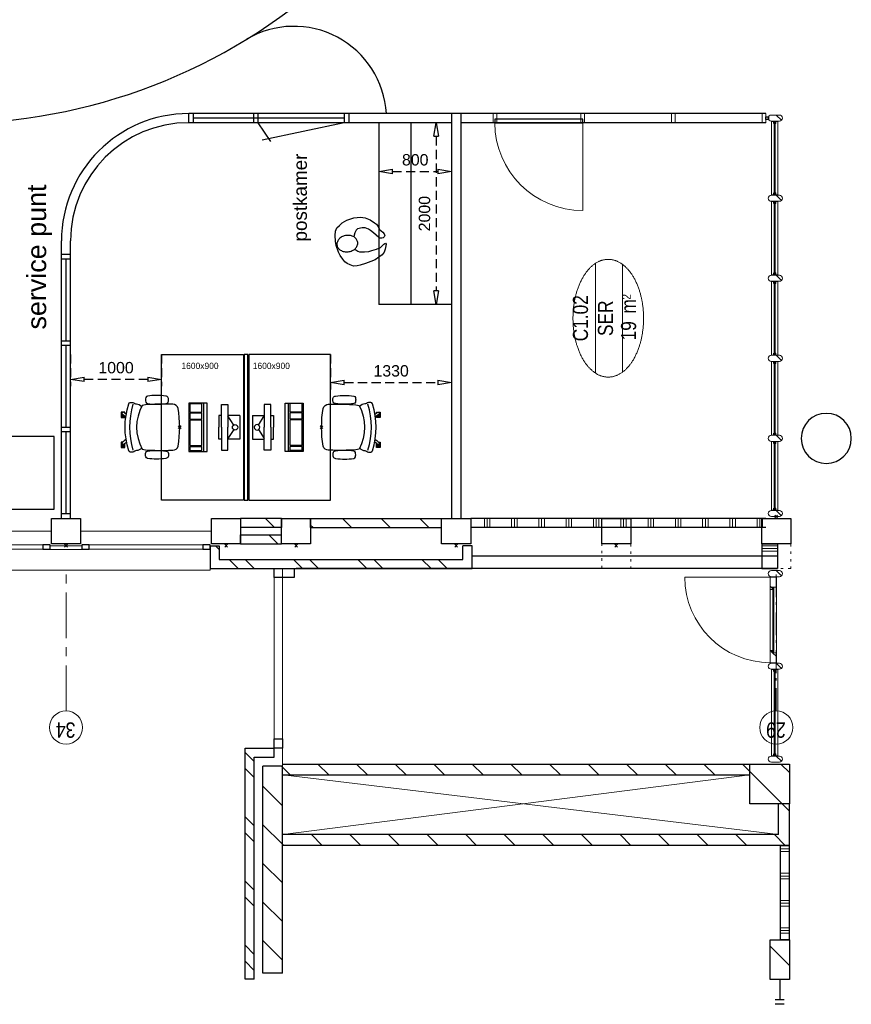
# Model space of a CAD drawing. Header units: millimetres. Extents: x 164654 to 368283, y 131426 to 252133.
# Tile 9 of 144: x 253808 to 262952, y 167861 to 178685. Entities that reach past the tile are written whole.
import ezdxf
from ezdxf.enums import TextEntityAlignment as Align

# ---------------------------------------------------------------- set-up
doc = ezdxf.new("R2010")
doc.units = ezdxf.units.MM
doc.header["$LTSCALE"] = 400
doc.header["$PDMODE"] = 3
doc.header["$PDSIZE"] = 15
for name, pattern in [('CENTER', [2, 1.25, -0.25, 0.25, -0.25]), ('HIDDEN', [0.375, 0.25, -0.125]), ('STYLE_05', [0.208282, 0.069427, -0.138855]), ('STYLE_06', [1.041641, 0.625, -0.208282, 0.069427, -0.138931]), ('STYLE_21', [0.138889, 0.069444, -0.069444])]:
    doc.linetypes.add(name, pattern=pattern)
for name, color, linetype in [('-gd', 2, 'Continuous'), ('-ve', 2, 'HIDDEN'), ('inlay', 6, 'Continuous'), ('inr', 4, 'Continuous'), ('plat', 5, 'Continuous'), ('sona-s008_ip0', 7, 'Continuous'), ('stramien', 1, 'CENTER'), ('symbol', 1, 'Continuous'), ('timmerwerk-ge', 150, 'Continuous')]:
    doc.layers.add(name, color=color, linetype=linetype)
for name, color, linetype, lineweight in [('Binnenkozijnen', 140, 'Continuous', 15), ('Buitenkozijnen', 140, 'Continuous', 15), ('Interieur-deur', 43, 'Continuous', 9), ('Interieur-systeemwand glas', 140, 'STYLE_21', 15), ('mat-baksteen', 5, 'Continuous', 25), ('mat-beton (ihwg)', 5, 'Continuous', 25), ('mat-glas-hor', 5, 'Continuous', 15), ('mat-kalkzandsteen', 5, 'Continuous', 25), ('mat-naaldhout', 140, 'Continuous', 15), ('mat-scheidingswand-horizontaal', 5, 'Continuous', 25), ('None', 7, 'Continuous', 9), ('Ruimtenummers', 5, 'Continuous', 25)]:
    doc.layers.add(name, color=color, linetype=linetype, lineweight=lineweight)
doc.styles.add('Arial', font='arial.ttf', dxfattribs={"height": 211.666667})
doc.styles.add('Arial Narrow', font='ARIALN.TTF', dxfattribs={"height": 222.25})
doc.styles.add('s100', font='stylu.ttf', dxfattribs={"height": 100})
doc.styles.get("Standard").update_dxf_attribs({"font": 'arial.ttf'})
doc.dimstyles.new('CAL-N1-050-25', dxfattribs={"dimscale": 50, "dimtxt": 2.5, "dimasz": 3, "dimexe": 1.5, "dimexo": 0, "dimgap": 0.3, "dimtad": 0, "dimdec": 4, "dimrnd": 1, "dimdsep": 46, "dimtxsty": 'Standard', "dimblk": 'CLOSED', "dimcen": 0, "dimdle": 1.25, "dimclrt": 249, "dimadec": 0, "dimazin": 0, "dimtfac": 0.9, "dimtdec": 4, "dimtix": 1, "dimtmove": 0, "dimatfit": 3, "dimldrblk": 'CLOSED', "dimfxl": 1, "dimtvp": 1, "dimtolj": 1, "dimtzin": 0, "dimarcsym": 0})

# ---------------------------------------------------------------- blocks, each defined once
blk = doc.blocks.new('nok')
at = {"layer": 'None', "color": 43, "linetype": 'STYLE_05', "lineweight": 9}
blk.add_lwpolyline([(-135, 160), (135, 160), (135, -160), (-135, -160)], close=True, dxfattribs=at)
blk = doc.blocks.new('*X18')
at = {"layer": 'None', "lineweight": 9}
for p, q in [((-16239, 6060), (-16139, 6060)), ((-16239, 6030), (-16139, 6030)), ((-16239, 6000), (-16139, 6000)), ((-16239, 5760), (-16139, 5760)), ((-16239, 5730), (-16139, 5730)), ((-16239, 5700), (-16139, 5700)), ((-16239, 5460), (-16139, 5460)), ((-16239, 5430), (-16139, 5430)), ((-16239, 5400), (-16139, 5400)), ((-16239, 5160), (-16139, 5160)), ((-16239, 5130), (-16139, 5130)), ((-16239, 5100), (-16139, 5100)), ((-16239, 4860), (-16139, 4860)), ((-16239, 4830), (-16139, 4830)), ((-16239, 4800), (-16139, 4800)), ((-16239, 4560), (-16139, 4560)), ((-16239, 4530), (-16139, 4530)), ((-16239, 4500), (-16139, 4500)), ((-16239, 4260), (-16139, 4260)), ((-16239, 4230), (-16139, 4230)), ((-16239, 4200), (-16139, 4200)), ((-16239, 3960), (-16139, 3960)), ((-16239, 3930), (-16139, 3930)), ((-16239, 3900), (-16139, 3900)), ((-16239, 3660), (-16139, 3660)), ((-16239, 3630), (-16139, 3630)), ((-16239, 3600), (-16139, 3600)), ((-16239, 3360), (-16139, 3360)), ((-16239, 3330), (-16139, 3330)), ((-16239, 3300), (-16139, 3300)), ((-16239, 3060), (-16139, 3060)), ((-16239, 3030), (-16139, 3030)), ((-16239, 3000), (-16139, 3000))]:
    blk.add_line(p, q, dxfattribs=at)
blk = doc.blocks.new('*X38')
at = {"layer": 'None', "lineweight": 5}
blk.add_line((-24, -24), (34, 34), dxfattribs=at)
blk = doc.blocks.new('houten stijl 67 x 114')
at = {"layer": 'mat-naaldhout', "color": 140, "linetype": 'Continuous', "lineweight": 15, "flags": 128}
blk.add_lwpolyline([(33.5, 0), (33.5, 0, -0.4142136), (0, -33.5), (0, -33.5, -0.4142136), (-33.5, 0), (-33.5, 88), (-33.5, 88, -0.4142136), (0, 121.5), (0, 121.5, -0.4142136), (33.5, 88)], format="xyb", close=True, dxfattribs=at)
at = {"layer": 'mat-naaldhout', "color": 140}
blk.add_blockref('*X38', (0, 0), dxfattribs=at)
blk = doc.blocks.new('*X42')
at = {"layer": 'None', "lineweight": 5}
blk.add_line((-16908, 2891), (-16883, 2916), dxfattribs=at)
blk = doc.blocks.new('*X43')
at = {"layer": 'None', "lineweight": 5}
for p, q in [((-17657, 2849), (-17616, 2890)), ((-17615, 2891), (-17591, 2915))]:
    blk.add_line(p, q, dxfattribs=at)
blk = doc.blocks.new('*U44')
at = {"layer": 'mat-glas-hor', "color": 140, "lineweight": 15}
blk.add_lwpolyline([(-16899, 2877), (-17605, 2877), (-17605, 2889), (-16899, 2889)], close=True, dxfattribs=at)
at = {"layer": 'mat-naaldhout', "color": 140, "linetype": 'Continuous', "lineweight": 15}
for points in [[(-17616, 2891), (-17591, 2891), (-17591, 2916), (-17725, 2916), (-17725, 2849), (-17616, 2849)], [(-16894, 2891), (-16919, 2891), (-16919, 2916), (-16785, 2916), (-16785, 2849), (-16894, 2849)]]:
    blk.add_lwpolyline(points, close=True, dxfattribs=at)
at = {"layer": 'None', "color": 43, "linetype": 'Continuous', "lineweight": 9}
blk.add_line((-16785, 3856), (-16785, 2916), dxfattribs=at)
at = {"layer": 'None', "color": 8, "lineweight": 5}
blk.add_lwpolyline([(-17725, 2916), (-17725, 2849), (-16894, 2849), (-16894, 2916)], close=True, dxfattribs=at)
at = {"layer": 'None', "color": 43, "linetype": 'Continuous', "lineweight": 9}
blk.add_arc((-16785, 2916), 940, 90, 180, dxfattribs=at)
at = {"layer": 'mat-naaldhout', "color": 140}
for name in ['*X43', '*X42']:
    blk.add_blockref(name, (0, 0), dxfattribs=at)
blk = doc.blocks.new('*X45')
at = {"layer": 'None', "lineweight": 9}
for p, q in [((-20994, 8280), (-20780, 8494)), ((-20570, 8280), (-20356, 8494)), ((-20146, 8280), (-19932, 8494)), ((-19721, 8280), (-19507, 8494)), ((-19297, 8280), (-19083, 8494)), ((-18873, 8280), (-18864, 8289))]:
    blk.add_line(p, q, dxfattribs=at)
blk = doc.blocks.new('*X46')
at = {"layer": 'None', "lineweight": 9}
for p, q in [((-21108, 8590), (-21008, 8690)), ((-20932, 8590), (-20832, 8690)), ((-20401, 8590), (-20301, 8690)), ((-20225, 8590), (-20125, 8690)), ((-19694, 8590), (-19594, 8690)), ((-19518, 8590), (-19418, 8690)), ((-18987, 8590), (-18887, 8690)), ((-18811, 8590), (-18711, 8690))]:
    blk.add_line(p, q, dxfattribs=at)
blk = doc.blocks.new('*X47')
at = {"layer": 'None', "lineweight": 9}
blk.add_line((-21054, 2705), (-20840, 2919), dxfattribs=at)
blk = doc.blocks.new('*X48')
at = {"layer": 'None', "lineweight": 9}
for p, q in [((-19276, 2786), (-18920, 3142)), ((-18932, 2705), (-18839, 2799))]:
    blk.add_line(p, q, dxfattribs=at)
blk = doc.blocks.new('Kolom O 550')
at = {"layer": 'mat-beton (ihwg)', "lineweight": 25}
blk.add_circle((0, 0), 275, dxfattribs=at)
blk = doc.blocks.new('*X61')
at = {"layer": 'None', "lineweight": 9}
blk.add_line((-16419, 8330), (-16319, 8430), dxfattribs=at)
blk = doc.blocks.new('*X62')
at = {"layer": 'None', "lineweight": 9}
blk.add_line((-16481, 8975), (-16439, 9017), dxfattribs=at)
blk = doc.blocks.new('*X63')
at = {"layer": 'None', "lineweight": 9}
for p, q in [((-16689, 8767), (-16589, 8867)), ((-16689, 8591), (-16589, 8691)), ((-16689, 8060), (-16589, 8160)), ((-16689, 7883), (-16589, 7983)), ((-16689, 7353), (-16589, 7453)), ((-16689, 7176), (-16589, 7276)), ((-16689, 6646), (-16589, 6746)), ((-16689, 6469), (-16589, 6569))]:
    blk.add_line(p, q, dxfattribs=at)
blk = doc.blocks.new('Gevelpui best 1410 (2D)')
at = {"layer": 'Buitenkozijnen', "lineweight": 15}
for p, q in [((-260, 0), (-260, -1410)), ((-260, 0), (-210, 0)), ((-210, 0), (-210, -1410)), ((-260, -1410), (-210, -1410))]:
    blk.add_line(p, q, dxfattribs=at)
at = {"layer": 'Buitenkozijnen', "color": 92, "lineweight": 25}
for points in [[(-260, 0), (-210, 0), (-210, -80), (-260, -80)], [(-260, -1330), (-210, -1330), (-210, -1410), (-260, -1410)]]:
    blk.add_lwpolyline(points, close=True, dxfattribs=at)
at = {"layer": 'None', "color": 43, "linetype": 'Continuous', "lineweight": 9}
blk.add_line((-410, 15), (-410, -1425), dxfattribs=at)
blk = doc.blocks.new('*X82')
at = {"layer": 'None', "lineweight": 9}
for p, q in [((-16239, 7944), (-16213, 7970)), ((-16239, 7520), (-16139, 7620)), ((-16239, 7096), (-16139, 7196)), ((-16239, 6671), (-16139, 6771))]:
    blk.add_line(p, q, dxfattribs=at)
blk = doc.blocks.new('*X83')
at = {"layer": 'None', "lineweight": 9}
blk.add_line((-16239, 8368), (-16139, 8468), dxfattribs=at)
blk = doc.blocks.new('*X85')
at = {"layer": 'None', "lineweight": 9}
for p, q in [((-20700, 2705), (-20700, 2805)), ((-20670, 2705), (-20670, 2805)), ((-20640, 2705), (-20640, 2805)), ((-20400, 2705), (-20400, 2805)), ((-20370, 2705), (-20370, 2805)), ((-20340, 2705), (-20340, 2805)), ((-20100, 2705), (-20100, 2805)), ((-20070, 2705), (-20070, 2805)), ((-20040, 2705), (-20040, 2805)), ((-19800, 2705), (-19800, 2805)), ((-19770, 2705), (-19770, 2805)), ((-19740, 2705), (-19740, 2805))]:
    blk.add_line(p, q, dxfattribs=at)
blk = doc.blocks.new('Kolom 280x320')
at = {"layer": 'mat-beton (ihwg)', "lineweight": 25}
blk.add_lwpolyline([(-300, 160), (-20, 160), (-20, -160), (-300, -160)], close=True, dxfattribs=at)
at = {"layer": 'None', "color": 92, "linetype": 'Continuous', "lineweight": 5}
blk.add_point((0, 0), dxfattribs=at)
blk = doc.blocks.new('*U87')
at = {"layer": 'None', "color": 43, "linetype": 'Continuous', "lineweight": 9}
for p, q in [((-19615, 8276), (-18959, 3142)), ((-18959, 8276), (-19615, 2825))]:
    blk.add_line(p, q, dxfattribs=at)
blk = doc.blocks.new('*X89')
at = {"layer": 'None', "lineweight": 9}
for p, q in [((-18959, 8194), (-18877, 8276)), ((-18959, 7770), (-18839, 7890)), ((-18959, 7345), (-18839, 7465)), ((-18959, 6921), (-18839, 7041)), ((-18959, 6497), (-18839, 6617)), ((-18959, 6073), (-18839, 6193)), ((-18959, 5648), (-18839, 5768)), ((-18959, 5224), (-18839, 5344)), ((-18959, 4800), (-18839, 4920)), ((-18959, 4376), (-18839, 4496)), ((-18959, 3951), (-18839, 4071)), ((-18959, 3527), (-18839, 3647)), ((-18920, 3142), (-18839, 3223))]:
    blk.add_line(p, q, dxfattribs=at)
blk = doc.blocks.new('*X90')
at = {"layer": 'None', "lineweight": 9}
blk.add_line((-19357, 2705), (-19276, 2786), dxfattribs=at)
blk = doc.blocks.new('*X91')
at = {"layer": 'None', "lineweight": 9}
for p, q in [((-19735, 8266), (-19725, 8276)), ((-19735, 7842), (-19615, 7962)), ((-19735, 7418), (-19615, 7538)), ((-19735, 6994), (-19615, 7114)), ((-19735, 6569), (-19615, 6689)), ((-19735, 6145), (-19615, 6265)), ((-19735, 5721), (-19615, 5841)), ((-19735, 5297), (-19615, 5417)), ((-19735, 4872), (-19615, 4992)), ((-19735, 4448), (-19615, 4568)), ((-19735, 4024), (-19615, 4144)), ((-19735, 3600), (-19615, 3720)), ((-19735, 3175), (-19615, 3295)), ((-19735, 2751), (-19615, 2871))]:
    blk.add_line(p, q, dxfattribs=at)
blk = doc.blocks.new('*X92')
at = {"layer": 'None', "lineweight": 9}
for p, q in [((-16500, 2837.5), (-16500, 3010)), ((-16470, 2837.5), (-16470, 3010)), ((-16440, 2837.5), (-16440, 3010))]:
    blk.add_line(p, q, dxfattribs=at)
blk = doc.blocks.new('binnenpui 880 h.o.h.')
at = {"layer": 'mat-glas-hor', "color": 8, "lineweight": 5}
blk.add_lwpolyline([(18, -34), (88, -34), (88, -846), (18, -846)], close=True, dxfattribs=at)
at = {"layer": 'mat-glas-hor', "color": 140, "lineweight": 15}
blk.add_lwpolyline([(48, -40), (58, -40), (58, -840), (48, -840)], close=True, dxfattribs=at)
at = {"layer": 'mat-naaldhout', "color": 140, "linetype": 'Continuous', "lineweight": 15, "flags": 128}
for points in [[(43, -34), (18, -34), (18, -34, 0.414214), (20, -36), (36, -36, -0.414214), (40, -40), (40, -56, 0.414214), (42, -58), (43, -58)], [(63, -34), (88, -34), (88, -34, -0.414214), (86, -36), (70, -36, 0.414214), (66, -40), (66, -56, -0.414214), (64, -58), (63, -58)], [(43, -846), (18, -846), (18, -846, -0.414214), (20, -844), (36, -844, 0.414214), (40, -840), (40, -824, -0.414214), (42, -822), (43, -822)], [(63, -846), (88, -846), (88, -846, 0.414214), (86, -844), (70, -844, -0.414214), (66, -840), (66, -824, 0.414214), (64, -822), (63, -822)]]:
    blk.add_lwpolyline(points, format="xyb", close=True, dxfattribs=at)
at = {"layer": 'None', "color": 7, "rotation": 270}
for p in [(0, 0), (0, -880)]:
    blk.add_blockref('houten stijl 67 x 114', p, dxfattribs=at)
blk = doc.blocks.new('*U41')
at = {"layer": 'mat-glas-hor', "color": 8, "lineweight": 5}
blk.add_lwpolyline([(-16052, 2834), (-16052, 2904), (-15292, 2904), (-15292, 2834)], close=True, dxfattribs=at)
at = {"layer": 'mat-glas-hor', "color": 140, "lineweight": 15}
blk.add_lwpolyline([(-16045, 2864), (-16045, 2874), (-15299, 2874), (-15299, 2864)], close=True, dxfattribs=at)
at = {"layer": 'mat-naaldhout', "color": 140, "linetype": 'Continuous', "lineweight": 15, "flags": 128}
for points in [[(-16052, 2879), (-16052, 2904), (-16051, 2904, -0.414214), (-16049, 2902), (-16049, 2886, 0.414214), (-16045, 2882), (-16029, 2882, -0.414214), (-16027, 2880), (-16027, 2879)], [(-16052, 2859), (-16052, 2834), (-16051, 2834, 0.414214), (-16049, 2836), (-16049, 2852, -0.414214), (-16045, 2856), (-16029, 2856, 0.414214), (-16027, 2858), (-16027, 2859)], [(-15292, 2879), (-15292, 2904), (-15293, 2904, 0.414214), (-15295, 2902), (-15295, 2886, -0.414214), (-15299, 2882), (-15315, 2882, 0.414214), (-15317, 2880), (-15317, 2879)], [(-15292, 2859), (-15292, 2834), (-15293, 2834, -0.414214), (-15295, 2836), (-15295, 2852, 0.414214), (-15299, 2856), (-15315, 2856, -0.414214), (-15317, 2858), (-15317, 2859)]]:
    blk.add_lwpolyline(points, format="xyb", close=True, dxfattribs=at)
at = {"layer": 'None', "color": 7}
for p in [(-16085, 2816), (-15259, 2816)]:
    blk.add_blockref('houten stijl 67 x 114', p, dxfattribs=at)
blk = doc.blocks.new('Ruimtenummer UV 50')
at = {"layer": 'Ruimtenummers', "color": 8, "lineweight": 5}
for p, q in [((602, 157), (-602, 157)), ((595, -137), (-595, -137))]:
    blk.add_line(p, q, dxfattribs=at)
blk.add_open_spline([(-323, 354), (-173, 406), (173, 406), (323, 354), (473, 302), (560, 212), (647, 122), (647, 18), (647, -86), (560, -176), (473, -266), (323, -318), (173, -370), (-173, -370), (-323, -318), (-474, -266), (-560, -176), (-647, -86), (-647, 18), (-647, 122), (-560, 212), (-474, 302), (-323, 354)], degree=2, knots=[0, 0, 0, 0.09962, 0.19924, 0.19924, 0.283607, 0.283607, 0.349619, 0.349619, 0.415638, 0.415638, 0.5, 0.5, 0.59962, 0.69924, 0.69924, 0.783607, 0.783607, 0.849619, 0.849619, 0.915638, 0.915638, 1, 1, 1], dxfattribs=at)
at = {"layer": 'Ruimtenummers', "attachment_point": 2, "style": 'Arial Narrow'}
for s, insert, char_height in [(' m', (104, -122), 165.9), (' 2', (220, -133), 96.8)]:
    blk.add_mtext(s, dxfattribs=dict(at, insert=insert, char_height=char_height))
at = {"layer": 'Ruimtenummers', "style": 'Arial Narrow'}
for tag, p in [('Nummer', (0, 407)), ('Naam', (0, 132)), ('Oppervlak', (-138, -122))]:
    blk.add_attdef(tag, text='', height=166, dxfattribs=at).set_placement(p, align=Align.TOP_CENTER)
blk = doc.blocks.new('SONA-S008_B2')
at = {"layer": '-gd'}
blk.add_open_spline([(-253, -510), (-88, -560), (88, -560), (253, -510)], degree=3, dxfattribs=at)
for points in [[(-207, -16), (-79, 5), (80, 5), (207, -16)], [(-253, -272), (-257, -207), (-252, -139), (-253, -74)], [(-253, -74), (-253, -52), (-233, -20), (-207, -16)], [(207, -16), (233, -20), (253, -52), (253, -74)], [(253, -74), (252, -139), (257, -207), (253, -272)], [(-343, -154), (-353, -221), (-352, -288), (-343, -355)], [(-325, -126), (-337, -132), (-340, -141), (-343, -154)], [(-278, -126), (-288, -121), (-315, -121), (-325, -126)], [(-261, -154), (-263, -141), (-266, -132), (-278, -126)], [(-261, -355), (-252, -288), (-250, -221), (-261, -154)], [(261, -355), (252, -288), (250, -221), (261, -154)], [(261, -154), (263, -141), (266, -132), (278, -126)], [(278, -126), (288, -121), (315, -121), (325, -126)], [(325, -126), (337, -132), (340, -141), (343, -154)], [(343, -154), (353, -221), (352, -288), (343, -355)], [(-255, -304), (-254, -304), (-253, -305), (-252, -305)], [(-239, -412), (-253, -366), (-250, -319), (-253, -272)], [(253, -272), (250, -319), (253, -366), (239, -412)], [(257, -323), (255, -324), (253, -324), (251, -325)], [(252, -298), (253, -297), (254, -297), (255, -297)], [(-343, -355), (-341, -363), (-334, -370), (-326, -372)], [(-326, -372), (-310, -376), (-293, -376), (-277, -372)], [(-277, -372), (-270, -370), (-262, -363), (-261, -355)], [(-251, -332), (-253, -332), (-255, -331), (-258, -330)], [(-227, -418), (-247, -437), (-256, -455), (-256, -474)], [(239, -412), (95, -494), (-95, -494), (-239, -412)], [(256, -474), (256, -455), (247, -437), (227, -418)], [(277, -372), (270, -370), (262, -363), (261, -355)], [(326, -372), (310, -376), (293, -376), (277, -372)], [(343, -355), (341, -363), (334, -370), (326, -372)], [(-272, -515), (-274, -534), (-274, -556), (-259, -560)], [(-256, -474), (-255, -489), (-270, -500), (-272, -515)], [(272, -515), (270, -500), (255, -489), (256, -474)], [(259, -560), (274, -556), (274, -534), (272, -515)], [(-259, -560), (-77, -614), (79, -614), (259, -560)], [(-222, -607), (-222, -605), (-221, -603), (-219, -603)], [(-222, -615), (-222, -615), (-222, -607), (-222, -607)], [(-219, -615), (-219, -615), (-222, -615), (-222, -615)], [(-222, -630), (-222, -630), (-222, -618), (-222, -618)], [(-222, -618), (-222, -618), (-199, -618), (-199, -618)], [(-199, -630), (-199, -630), (-222, -630), (-222, -630)], [(-222, -641), (-222, -641), (-222, -633), (-222, -633)], [(-222, -633), (-222, -633), (-219, -633), (-219, -633)], [(-219, -645), (-221, -645), (-222, -643), (-222, -641)], [(-219, -603), (-219, -603), (-192, -603), (-177, -603)], [(-199, -615), (-199, -615), (-219, -615), (-219, -615)], [(-219, -633), (-219, -633), (-199, -633), (-199, -633)], [(-167, -645), (-167, -645), (-219, -645), (-219, -645)], [(-199, -618), (-199, -618), (-199, -615), (-199, -615)], [(-199, -615), (-199, -615), (-187, -615), (-187, -615)], [(-199, -618), (-199, -618), (-189, -618), (-187, -618)], [(-199, -633), (-199, -633), (-199, -630), (-199, -630)], [(-199, -630), (-199, -630), (-187, -630), (-187, -630)], [(-199, -633), (-199, -633), (-187, -633), (-187, -633)], [(-183, -633), (-188, -629), (-190, -621), (-186, -615)], [(-185, -615), (-186, -615), (-187, -615), (-187, -615)], [(-187, -615), (-187, -615), (-187, -616), (-187, -617)], [(-186, -630), (-186, -630), (-187, -630), (-187, -630)], [(-187, -630), (-187, -630), (-187, -633), (-187, -633)], [(-187, -633), (-187, -633), (-185, -633), (-183, -633)], [(-186, -615), (-186, -615), (-176, -603), (-163, -584)], [(-165, -630), (-169, -636), (-177, -638), (-183, -633)], [(-183, -633), (-183, -633), (-183, -633), (-183, -633)], [(-167, -633), (-167, -633), (-166, -633), (-166, -633)], [(-163, -641), (-163, -643), (-165, -645), (-167, -645)], [(-166, -633), (-166, -633), (-163, -633), (-163, -633)], [(-135, -589), (-152, -614), (-165, -630), (-165, -630)], [(-163, -630), (-163, -630), (-163, -630), (-164, -630)], [(-163, -628), (-163, -629), (-163, -630), (-163, -630)], [(-163, -633), (-163, -633), (-163, -641), (-163, -641)], [(106, -607), (106, -605), (108, -603), (110, -603)], [(106, -615), (106, -615), (106, -607), (106, -607)], [(110, -615), (110, -615), (106, -615), (106, -615)], [(106, -630), (106, -630), (106, -618), (106, -618)], [(106, -618), (106, -618), (130, -618), (130, -618)], [(130, -630), (130, -630), (106, -630), (106, -630)], [(106, -641), (106, -641), (106, -633), (106, -633)], [(106, -633), (106, -633), (110, -633), (110, -633)], [(110, -645), (108, -645), (106, -643), (106, -641)], [(110, -603), (110, -603), (116, -603), (123, -603)], [(130, -615), (130, -615), (110, -615), (110, -615)], [(110, -633), (110, -633), (130, -633), (130, -633)], [(162, -644), (162, -644), (110, -645), (110, -645)], [(143, -630), (143, -630), (132, -615), (115, -592)], [(130, -618), (130, -618), (130, -615), (130, -615)], [(130, -615), (130, -615), (131, -615), (132, -615)], [(130, -618), (130, -618), (132, -618), (134, -618)], [(130, -633), (130, -633), (130, -630), (130, -630)], [(130, -630), (130, -630), (142, -630), (142, -630)], [(130, -633), (130, -633), (142, -633), (142, -633)], [(143, -630), (142, -630), (142, -630), (142, -630)], [(142, -630), (142, -630), (142, -633), (142, -633)], [(142, -633), (142, -633), (143, -633), (145, -633)], [(161, -633), (155, -637), (147, -636), (143, -630)], [(144, -587), (156, -604), (164, -615), (164, -615)], [(155, -603), (159, -603), (162, -603), (162, -603)], [(164, -615), (168, -621), (167, -629), (161, -633)], [(161, -633), (161, -633), (161, -633), (161, -633)], [(162, -603), (164, -603), (166, -605), (166, -607)], [(162, -633), (162, -633), (162, -633), (162, -633)], [(162, -633), (162, -633), (166, -633), (166, -633)], [(166, -641), (166, -643), (164, -644), (162, -644)], [(166, -615), (166, -615), (165, -615), (164, -615)], [(166, -630), (166, -630), (165, -630), (164, -630)], [(165, -618), (166, -618), (166, -618), (166, -618)], [(166, -607), (166, -607), (166, -615), (166, -615)], [(166, -618), (166, -618), (166, -619), (166, -620)], [(166, -626), (166, -628), (166, -630), (166, -630)], [(166, -633), (166, -633), (166, -641), (166, -641)]]:
    blk.add_open_spline(points, degree=3)
at = {"layer": 'sona-s008_ip0'}
blk.add_point((0, 0), dxfattribs=at)
blk = doc.blocks.new('SYMB-CMP4_B2')
for p, q in [((-130, 558), (130, 558)), ((-130, 558), (-130, 428)), ((130, 558), (130, 428)), ((-25, 492), (-125, 428)), ((25, 492), (125, 428)), ((-250, 358), (-250, 428)), ((-250, 428), (0, 428)), ((0, 358), (-250, 358)), ((-130, 358), (-130, 328)), ((-130, 328), (0, 328)), ((250, 428), (0, 428)), ((0, 358), (250, 358)), ((130, 328), (0, 328)), ((130, 358), (130, 328)), ((250, 358), (250, 428)), ((265, 200), (-265, 200)), ((-265, 200), (-265, 0)), ((265, 163), (-265, 163)), ((-167, 142), (-260, 142)), ((-260, 13), (-260, 142)), ((-167, 13), (-167, 142)), ((-88, 142), (-159, 142)), ((-159, 13), (-159, 142)), ((-88, 13), (-88, 142)), ((200, 142), (-82, 142)), ((-82, 13), (-82, 142)), ((200, 13), (200, 142)), ((255, 142), (212, 142)), ((212, 13), (212, 142)), ((255, 13), (255, 142)), ((265, 0), (265, 200)), ((-265, 0), (265, 0)), ((-167, 13), (-260, 13)), ((-88, 13), (-159, 13)), ((200, 13), (-82, 13)), ((255, 13), (212, 13))]:
    blk.add_line(p, q)
blk.add_circle((0, 508), 30)
blk = doc.blocks.new('SYMB-PS01_B2')
blk.add_lwpolyline([(59, 67), (70, 78), (86, 97), (96, 116), (98, 170), (99, 217), (92, 251), (81, 303), (67, 349), (45, 376), (34, 388), (27, 400), (26, 410), (36, 414), (52, 410), (91, 400), (122, 385), (148, 360), (173, 323), (197, 279), (212, 232), (226, 169), (242, 111), (247, 76), (244, 36), (229, 2), (211, -32), (190, -56), (158, -74), (117, -98), (79, -116), (3, -132), (-47, -138), (-107, -136), (-154, -127), (-189, -110), (-215, -78), (-241, -46), (-264, 7), (-282, 88), (-285, 159), (-274, 212), (-246, 263), (-209, 308), (-193, 329), (-157, 347), (-131, 355), (-98, 391), (-80, 403), (-61, 408), (-47, 402), (-35, 389), (-34, 373), (-37, 352), (-46, 340), (-99, 287), (-128, 256), (-144, 235), (-162, 201), (-165, 167), (-158, 117), (-147, 99), (-118, 82), (-93, 74), (-75, 68)])
blk.add_lwpolyline([(-98, -12, 0.078796), (-90, -57, 0.088041), (-69, -93, 0.105312), (-38, -117, 0.121926), (-4, -125, 0.121926), (29, -115, 0.105312), (58, -89, 0.088041), (77, -52, 0.078796), (83, -7, 0.078796), (74, 38, 0.088041), (54, 74, 0.105312), (23, 98, 0.121926), (-11, 105, 0.121926), (-44, 96, 0.105312), (-74, 70, 0.088041), (-92, 33, 0.078796)], format="xyb", close=True)
blk = doc.blocks.new('_CLOSED')
at = {"color": 0, "linetype": 'ByBlock'}
for p, q in [((-1, 0.167), (0, 0)), ((-1, 0.167), (-1, -0.167)), ((0, 0), (-1, -0.167))]:
    blk.add_line(p, q, dxfattribs=at)
blk = doc.blocks.new('*D1648')
at = {"layer": '-ve', "color": 0, "lineweight": -2, "transparency": 16777216}
for p, q in [((258557, 177553), (258312, 177553)), ((258387, 177403), (258387, 175703)), ((258557, 175553), (258312, 175553))]:
    blk.add_line(p, q, dxfattribs=at)
at = {"layer": 'Defpoints', "color": 0, "transparency": 16777216}
for p in [(258557, 177553), (258387, 175553), (258557, 175553)]:
    blk.add_point(p, dxfattribs=at)
at = {"layer": '-ve', "color": 0, "lineweight": -2, "transparency": 16777216, "xscale": 150, "yscale": 150, "zscale": 150}
for p, rotation in [((258387, 177553), 90), ((258387, 175553), 270)]:
    blk.add_blockref('_CLOSED', p, dxfattribs=dict(at, rotation=rotation))
at = {"layer": '-ve', "color": 249, "transparency": 16777216, "insert": (258259, 176553), "char_height": 125, "attachment_point": 5, "rotation": 90}
blk.add_mtext('\\A1;2000', dxfattribs=at)
blk = doc.blocks.new('*D1649')
at = {"layer": '-ve', "color": 0, "lineweight": -2, "transparency": 16777216}
for p, q in [((257757, 177553), (257757, 176941)), ((258557, 177553), (258557, 176941)), ((257907, 177016), (258407, 177016))]:
    blk.add_line(p, q, dxfattribs=at)
at = {"layer": 'Defpoints', "color": 0, "transparency": 16777216}
for p in [(257757, 177553), (258557, 177553), (258557, 177016)]:
    blk.add_point(p, dxfattribs=at)
at = {"layer": '-ve', "color": 0, "lineweight": -2, "transparency": 16777216, "xscale": 150, "yscale": 150, "zscale": 150, "rotation": 180}
blk.add_blockref('_CLOSED', (257757, 177016), dxfattribs=at)
at = {"layer": '-ve', "color": 0, "lineweight": -2, "transparency": 16777216, "xscale": 150, "yscale": 150, "zscale": 150}
blk.add_blockref('_CLOSED', (258557, 177016), dxfattribs=at)
at = {"layer": '-ve', "color": 249, "transparency": 16777216, "insert": (258157, 177144), "char_height": 125, "attachment_point": 5}
blk.add_mtext('\\A1;800', dxfattribs=at)
blk = doc.blocks.new('*D1650')
at = {"layer": '-ve', "color": 0, "lineweight": -2, "transparency": 16777216}
for p, q in [((257227, 175004), (257227, 174621)), ((258557, 175004), (258557, 174621)), ((257377, 174696), (258407, 174696))]:
    blk.add_line(p, q, dxfattribs=at)
at = {"layer": 'Defpoints', "color": 0, "transparency": 16777216}
for p in [(257227, 175004), (258557, 175004), (258557, 174696)]:
    blk.add_point(p, dxfattribs=at)
at = {"layer": '-ve', "color": 0, "lineweight": -2, "transparency": 16777216, "xscale": 150, "yscale": 150, "zscale": 150, "rotation": 180}
blk.add_blockref('_CLOSED', (257227, 174696), dxfattribs=at)
at = {"layer": '-ve', "color": 0, "lineweight": -2, "transparency": 16777216, "xscale": 150, "yscale": 150, "zscale": 150}
blk.add_blockref('_CLOSED', (258557, 174696), dxfattribs=at)
at = {"layer": '-ve', "color": 249, "transparency": 16777216, "insert": (257892, 174824), "char_height": 125, "attachment_point": 5}
blk.add_mtext('\\A1;1330', dxfattribs=at)
blk = doc.blocks.new('*D1651')
at = {"layer": '-ve', "color": 0, "lineweight": -2, "transparency": 16777216}
for p, q in [((254367, 175004), (254367, 174656)), ((255367, 175004), (255367, 174656)), ((255217, 174731), (254517, 174731))]:
    blk.add_line(p, q, dxfattribs=at)
at = {"layer": 'Defpoints', "color": 0, "transparency": 16777216}
for p in [(254367, 175004), (255367, 175004), (254367, 174731)]:
    blk.add_point(p, dxfattribs=at)
at = {"layer": '-ve', "color": 0, "lineweight": -2, "transparency": 16777216, "xscale": 150, "yscale": 150, "zscale": 150, "rotation": 180}
blk.add_blockref('_CLOSED', (254367, 174731), dxfattribs=at)
at = {"layer": '-ve', "color": 0, "lineweight": -2, "transparency": 16777216, "xscale": 150, "yscale": 150, "zscale": 150}
blk.add_blockref('_CLOSED', (255367, 174731), dxfattribs=at)
at = {"layer": '-ve', "color": 249, "transparency": 16777216, "insert": (254867, 174859), "char_height": 125, "attachment_point": 5}
blk.add_mtext('\\A1;1000', dxfattribs=at)

msp = doc.modelspace()

# ---------------------------------------------------------------- linework, layer by layer
at = {"layer": 'Binnenkozijnen', "color": 92, "linetype": 'Continuous', "lineweight": 25}
for p, q in [((257006.97992, 173102.75849), (257006.97992, 173202.75849)), ((258446.97992, 173102.75849), (258446.97992, 173202.75849))]:
    msp.add_line(p, q, dxfattribs=at)
at = {"layer": 'Buitenkozijnen', "lineweight": 15}
for p, q in [((256606.97992, 170677.75849), (256606.97992, 172652.75849)), ((256696.97992, 170477.75849), (256696.97992, 172652.75849))]:
    msp.add_line(p, q, dxfattribs=at)
at = {"layer": 'Buitenkozijnen', "color": 43, "lineweight": 9, "flags": 128}
msp.add_lwpolyline([(236121.97992, 172862.71785), (236121.97992, 172632.75849), (255901.97992, 172632.75849), (255901.97992, 172652.75849)], dxfattribs=at)
at = {"layer": 'Buitenkozijnen', "lineweight": 15}
msp.add_lwpolyline([(254141.97992, 172862.71785), (254141.97992, 172902.75849), (254491.97992, 172902.75849), (254491.97992, 172862.71785)], close=True, dxfattribs=at)
at = {"layer": 'Buitenkozijnen', "color": 92, "lineweight": 25}
for points in [[(256606.97992, 172552.75849), (256606.97992, 172652.75849), (256826.97992, 172652.75849), (256826.97992, 172552.75849)], [(256606.97992, 170677.75849), (256606.97992, 170777.75849), (256696.97992, 170777.75849), (256696.97992, 170677.75849)]]:
    msp.add_lwpolyline(points, close=True, dxfattribs=at)
at = {"layer": 'inlay'}
msp.add_line((262164.97992, 168134.25849), (262164.97992, 167911.25849), dxfattribs=at)
for centre, radius, start, end in [((253045.26198, 183757.97676), 6210.6105, 158.33796202, 331.732378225), ((256822.10351, 177592.11005), 1020.17127, 3.408202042, 120.668756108)]:
    msp.add_arc(centre, radius, start, end, dxfattribs=at)
at = {"layer": 'inr'}
for points in [[(256266.97992, 175004.40549), (256266.97992, 173404.40549), (255366.97992, 173404.40549), (255366.97992, 175004.40549)], [(256316.97992, 173404.40549), (256316.97992, 175004.40549), (256276.97992, 175004.40549), (256276.97992, 173404.40549)], [(256326.97992, 175004.40549), (256326.97992, 173404.40549), (257226.97992, 173404.40549), (257226.97992, 175004.40549)], [(252586.97992, 173302.75849), (254186.97992, 173302.75849), (254186.97992, 174102.75849), (252586.97992, 174102.75849)]]:
    msp.add_lwpolyline(points, close=True, dxfattribs=at)
at = {"layer": 'Interieur-deur', "color": 140, "linetype": 'Continuous', "lineweight": 15}
msp.add_line((259998.47992, 176589.00728), (259998.47992, 177552.75849), dxfattribs=at)
at = {"layer": 'Interieur-deur', "color": 92, "linetype": 'Continuous', "lineweight": 25}
msp.add_lwpolyline([(259032.47992, 177552.75849), (259998.47992, 177552.75849), (259998.47992, 177592.75849), (259032.47992, 177592.75849)], close=True, dxfattribs=at)
at = {"layer": 'Interieur-deur', "color": 140, "linetype": 'Continuous', "lineweight": 15}
msp.add_arc((259998.47992, 177552.75849), 966, 180, 270, dxfattribs=at)
at = {"layer": 'Interieur-systeemwand glas', "color": 43, "linetype": 'Continuous', "lineweight": 9}
for points in [[(259012.47992, 177552.75849), (259052.47992, 177552.75849), (259052.47992, 177652.75849), (259012.47992, 177652.75849)], [(259012.47992, 177552.75849), (259012.47992, 177652.75849), (259052.47992, 177652.75849), (259052.47992, 177552.75849)], [(259978.47992, 177552.75849), (260018.47992, 177552.75849), (260018.47992, 177652.75849), (259978.47992, 177652.75849)], [(260974.47992, 177552.75849), (260974.47992, 177652.75849), (261014.47992, 177652.75849), (261014.47992, 177552.75849)], [(261970.47992, 177552.75849), (261970.47992, 177652.75849), (262010.47992, 177652.75849), (262010.47992, 177552.75849)]]:
    msp.add_lwpolyline(points, close=True, dxfattribs=at)
at = {"layer": 'mat-baksteen', "lineweight": 25}
for p, q in [((256236.97992, 173022.75849), (256686.97992, 173022.75849)), ((256236.97992, 172922.75849), (256236.97992, 173022.75849)), ((256686.97992, 172922.75849), (256686.97992, 173022.75849)), ((255901.97992, 172902.75849), (255901.97992, 172652.75849)), ((255901.97992, 172902.75849), (256001.97992, 172902.75849)), ((256001.97992, 172902.75849), (256001.97992, 172752.75849)), ((256236.97992, 172922.75849), (256686.97992, 172922.75849)), ((258781.97992, 172902.75849), (258681.97992, 172902.75849)), ((258681.97992, 172752.75849), (258681.97992, 172902.75849)), ((258781.97992, 172652.75849), (258781.97992, 172902.75849)), ((256001.97992, 172752.75849), (258681.97992, 172752.75849)), ((255901.97992, 172652.75849), (258781.97992, 172652.75849)), ((256286.97992, 168137.75849), (256286.97992, 170677.75849)), ((256286.97992, 170677.75849), (256606.97992, 170677.75849)), ((256606.97992, 170577.75849), (256606.97992, 170677.75849)), ((256386.97992, 168137.75849), (256386.97992, 170577.75849)), ((256386.97992, 170577.75849), (256606.97992, 170577.75849)), ((256386.97992, 168137.75849), (256286.97992, 168137.75849))]:
    msp.add_line(p, q, dxfattribs=at)
at = {"layer": 'mat-beton (ihwg)', "lineweight": 25}
for p, q in [((258556.97992, 177652.75849), (255666.97992, 177652.75849)), ((255666.97992, 177552.75849), (255666.97992, 177652.75849)), ((255716.97992, 177552.75849), (255716.97992, 177652.75849)), ((256376.97992, 177652.75849), (256376.97992, 177552.75849)), ((256426.97992, 177652.75849), (256426.97992, 177552.75849)), ((257376.97992, 177652.75849), (257376.97992, 177552.75849)), ((257426.97992, 177652.75849), (257426.97992, 177552.75849)), ((258556.97992, 177552.75849), (255666.97992, 177552.75849)), ((257376.97992, 177602.75849), (255716.97992, 177602.75849)), ((256426.97992, 177552.75849), (256566.45528, 177346.80722)), ((257376.97992, 177552.75849), (256473.29276, 177362.34435)), ((254266.97992, 173202.75849), (254266.97992, 176252.75849)), ((254366.97992, 173202.75849), (254366.97992, 176252.75849)), ((254366.97992, 176102.75849), (254266.97992, 176102.75849)), ((254366.97992, 176052.75849), (254266.97992, 176052.75849)), ((254316.97992, 175152.75849), (254316.97992, 176052.75849)), ((254366.97992, 175152.75849), (254266.97992, 175152.75849)), ((254366.97992, 175102.75849), (254266.97992, 175102.75849)), ((254316.97992, 174202.75849), (254316.97992, 175102.75849)), ((254366.97992, 174202.75849), (254266.97992, 174202.75849)), ((254366.97992, 174152.75849), (254266.97992, 174152.75849)), ((254316.97992, 173252.75849), (254316.97992, 174152.75849)), ((254366.97992, 173252.75849), (254266.97992, 173252.75849))]:
    msp.add_line(p, q, dxfattribs=at)
for radius in [1400, 1300]:
    msp.add_arc((255666.97992, 176252.75849), radius, 90, 180, dxfattribs=at)
at = {"layer": 'mat-glas-hor', "color": 8, "lineweight": 5}
msp.add_lwpolyline([(262142.97992, 170589.75799), (262072.97992, 170589.75799), (262072.97992, 171544.75799), (262142.97992, 171544.75799)], close=True, dxfattribs=at)
msp.add_lwpolyline([(262142.97992, 170589.75799), (262072.97992, 170589.75799), (262072.97992, 171544.75799), (262142.97992, 171544.75799)], close=True, dxfattribs=at)
at = {"layer": 'mat-glas-hor', "color": 140, "lineweight": 15}
msp.add_lwpolyline([(262112.97992, 170596.25799), (262102.97992, 170596.25799), (262102.97992, 171536.75849), (262112.97992, 171536.75849)], close=True, dxfattribs=at)
msp.add_lwpolyline([(262112.97992, 170596.25799), (262102.97992, 170596.25799), (262102.97992, 171536.75849), (262112.97992, 171536.75849)], close=True, dxfattribs=at)
at = {"layer": 'mat-kalkzandsteen', "lineweight": 25}
for p, q in [((262012.97992, 177652.75849), (258556.97992, 177652.75849)), ((262012.97992, 177552.75849), (258656.97992, 177552.75849)), ((256236.97992, 173202.75849), (256236.97992, 173102.75849)), ((256686.97992, 173202.75849), (256236.97992, 173202.75849)), ((256686.97992, 173202.75849), (256686.97992, 173102.75849)), ((256686.97992, 173102.75849), (256236.97992, 173102.75849)), ((256696.97992, 170477.75849), (256482.97992, 170477.75849)), ((256482.97992, 168204.25849), (256482.97992, 170477.75849)), ((256696.97992, 168204.25849), (256696.97992, 170477.75849)), ((262271.97992, 170065.75849), (262151.97992, 170065.75849)), ((262151.97992, 169726.75849), (262151.97992, 170065.75849)), ((262271.97992, 169606.75849), (262271.97992, 170065.75849)), ((256696.97992, 168204.25849), (256482.97992, 168204.25849))]:
    msp.add_line(p, q, dxfattribs=at)
at = {"layer": 'mat-kalkzandsteen', "color": 92, "lineweight": 25}
for p, q in [((256700.97992, 170502.75849), (261834.97992, 170502.75849)), ((256700.97992, 170382.75849), (261834.97992, 170382.75849)), ((262151.97992, 169726.75849), (256700.97992, 169726.75849)), ((262271.97992, 169606.75849), (256700.97992, 169606.75849))]:
    msp.add_line(p, q, dxfattribs=at)
at = {"layer": 'mat-kalkzandsteen', "lineweight": 25}
for points in [[(262011.50624, 177587.75849), (262011.50624, 177617.75849), (262041.50624, 177617.75849), (262041.50624, 177587.75849)], [(261834.97992, 170065.75849), (261834.97992, 170502.75849), (262271.97992, 170502.75849), (262271.97992, 170065.75849)], [(262057.97992, 168134.25849), (262057.97992, 168571.25849), (262271.97992, 168571.25849), (262271.97992, 168134.25849)]]:
    msp.add_lwpolyline(points, close=True, dxfattribs=at)
at = {"layer": 'mat-naaldhout', "color": 140, "linetype": 'Continuous', "lineweight": 15, "flags": 128}
for points in [[(262097.71197, 171544.75799), (262072.71197, 171544.75799), (262072.71197, 171543.75799, 0.4142135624), (262074.71197, 171541.75799), (262091.21197, 171541.75799, -0.4142135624), (262094.71197, 171538.25799), (262094.71197, 171521.75799, 0.4142135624), (262096.71197, 171519.75799), (262097.71197, 171519.75799)], [(262097.71197, 171544.75799), (262072.71197, 171544.75799), (262072.71197, 171543.75799, 0.4142135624), (262074.71197, 171541.75799), (262091.21197, 171541.75799, -0.4142135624), (262094.71197, 171538.25799), (262094.71197, 171521.75799, 0.4142135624), (262096.71197, 171519.75799), (262097.71197, 171519.75799)], [(262118.24787, 171544.75799), (262143.24787, 171544.75799), (262143.24787, 171543.75799, -0.4142135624), (262141.24787, 171541.75799), (262124.74787, 171541.75799, 0.4142135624), (262121.24787, 171538.25799), (262121.24787, 171521.75799, -0.4142135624), (262119.24787, 171519.75799), (262118.24787, 171519.75799)], [(262118.24787, 171544.75799), (262143.24787, 171544.75799), (262143.24787, 171543.75799, -0.4142135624), (262141.24787, 171541.75799), (262124.74787, 171541.75799, 0.4142135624), (262121.24787, 171538.25799), (262121.24787, 171521.75799, -0.4142135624), (262119.24787, 171519.75799), (262118.24787, 171519.75799)], [(262097.71197, 170589.75799), (262072.71197, 170589.75799), (262072.71197, 170590.75799, -0.4142135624), (262074.71197, 170592.75799), (262091.21197, 170592.75799, 0.4142135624), (262094.71197, 170596.25799), (262094.71197, 170612.75799, -0.4142135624), (262096.71197, 170614.75799), (262097.71197, 170614.75799)], [(262097.71197, 170589.75799), (262072.71197, 170589.75799), (262072.71197, 170590.75799, -0.4142135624), (262074.71197, 170592.75799), (262091.21197, 170592.75799, 0.4142135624), (262094.71197, 170596.25799), (262094.71197, 170612.75799, -0.4142135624), (262096.71197, 170614.75799), (262097.71197, 170614.75799)], [(262118.24787, 170589.75799), (262143.24787, 170589.75799), (262143.24787, 170590.75799, 0.4142135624), (262141.24787, 170592.75799), (262124.74787, 170592.75799, -0.4142135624), (262121.24787, 170596.25799), (262121.24787, 170612.75799, 0.4142135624), (262119.24787, 170614.75799), (262118.24787, 170614.75799)], [(262118.24787, 170589.75799), (262143.24787, 170589.75799), (262143.24787, 170590.75799, 0.4142135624), (262141.24787, 170592.75799), (262124.74787, 170592.75799, -0.4142135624), (262121.24787, 170596.25799), (262121.24787, 170612.75799, 0.4142135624), (262119.24787, 170614.75799), (262118.24787, 170614.75799)]]:
    msp.add_lwpolyline(points, format="xyb", close=True, dxfattribs=at)
at = {"layer": 'mat-scheidingswand-horizontaal', "color": 92, "lineweight": 25}
msp.add_line((258556.97992, 173202.75849), (258656.97992, 173202.75849), dxfattribs=at)
at = {"layer": 'mat-scheidingswand-horizontaal', "lineweight": 25}
for p, q in [((261966.97992, 172922.75849), (261966.97992, 172652.75849)), ((261966.97992, 172922.75849), (262139.47992, 172922.75849)), ((262139.47992, 172922.75849), (262139.47992, 172652.75849)), ((261966.97992, 172652.75849), (262139.47992, 172652.75849)), ((262271.97992, 169606.75849), (262171.97992, 169606.75849)), ((262171.97992, 168571.25849), (262171.97992, 169606.75849)), ((262271.97992, 168571.25849), (262271.97992, 169606.75849)), ((262271.97992, 168571.25849), (262171.97992, 168571.25849))]:
    msp.add_line(p, q, dxfattribs=at)
at = {"layer": 'None', "color": 7, "linetype": 'STYLE_06', "lineweight": 9}
msp.add_line((262126.97992, 171086.58176), (262126.97992, 172586.58176), dxfattribs=at)
at = {"layer": 'None', "color": 92, "linetype": 'Continuous', "lineweight": 25}
msp.add_line((256696.97992, 170477.75849), (256700.97992, 170502.75849), dxfattribs=at)
at = {"layer": 'None', "color": 43, "linetype": 'Continuous', "lineweight": 9}
for centre in [(254316.97992, 170903.97534), (262126.97992, 170903.97534)]:
    msp.add_circle(centre, 182.60642, dxfattribs=at)
at = {"layer": 'plat'}
for p, q in [((258556.97992, 177652.75849), (258556.97992, 173202.75849)), ((258656.97992, 177652.75849), (258656.97992, 173202.75849)), ((257006.97992, 173202.75849), (258446.97992, 173202.75849)), ((262012.97992, 173202.75849), (258766.97992, 173202.75849)), ((257006.97992, 173102.75849), (258446.97992, 173102.75849)), ((262012.97992, 173102.75849), (258766.97992, 173102.75849)), ((262139.47992, 172787.75849), (258781.97992, 172787.75849)), ((262139.47992, 172652.75849), (256846.97992, 172652.75849)), ((262214.97992, 167911.25849), (262114.97992, 167911.25849)), ((262214.97992, 167861.25849), (262114.97992, 167861.25849))]:
    msp.add_line(p, q, dxfattribs=at)
at = {"layer": 'stramien', "lineweight": 0}
msp.add_line((254316.97992, 171086.58176), (254316.97992, 172586.58176), dxfattribs=at)
at = {"layer": 'timmerwerk-ge'}
for p, q in [((257756.97992, 177552.75849), (257756.97992, 175552.75849)), ((258106.97992, 177552.75849), (258106.97992, 175552.75849)), ((258556.97992, 175552.75849), (257756.97992, 175552.75849))]:
    msp.add_line(p, q, dxfattribs=at)

# ---------------------------------------------------------------- block references
at = {"layer": 'Buitenkozijnen', "color": 7, "xscale": -1, "rotation": 90}
for p in [(252731.97992, 172652.75849), (254491.97992, 172652.75849)]:
    msp.add_blockref('Gevelpui best 1410 (2D)', p, dxfattribs=at)
at = {"layer": 'inr', "xscale": -1, "rotation": 270}
msp.add_blockref('SONA-S008_B2', (255566.97992, 174204.40549), dxfattribs=at)
at = {"layer": 'inr', "rotation": 90}
msp.add_blockref('SONA-S008_B2', (257126.97992, 174204.40549), dxfattribs=at)
at = {"layer": 'mat-baksteen', "rotation": 90}
for name in ['*X61', '*X62', '*X63', '*X46']:
    msp.add_blockref(name, (264976.97992, 189341.69912), dxfattribs=at)
at = {"layer": 'mat-beton (ihwg)', "color": 7, "xscale": -1}
msp.add_blockref('Kolom O 550', (262676.97992, 174082.75849), dxfattribs=at)
at = {"layer": 'mat-beton (ihwg)', "lineweight": 25, "rotation": 270}
msp.add_blockref('Kolom 280x320', (254316.97992, 172902.75849), dxfattribs=at)
at = {"layer": 'mat-beton (ihwg)', "color": 7, "rotation": 270}
for p in [(256076.97992, 172902.75849), (256846.97992, 172902.75849), (258606.97992, 172902.75849), (260366.97992, 172902.75849)]:
    msp.add_blockref('Kolom 280x320', p, dxfattribs=at)
at = {"layer": 'mat-kalkzandsteen', "rotation": 90}
for name in ['*X83', '*X45', '*X48', '*X90', '*X47']:
    msp.add_blockref(name, (264976.97992, 189341.69912), dxfattribs=at)
at = {"layer": 'mat-kalkzandsteen', "color": 92, "rotation": 90}
for name in ['*X89', '*X91']:
    msp.add_blockref(name, (264976.97992, 189341.69912), dxfattribs=at)
at = {"layer": 'mat-scheidingswand-horizontaal', "color": 7, "rotation": 90}
for p in [(260366.97992, 172787.75849), (262126.97992, 172787.75849)]:
    msp.add_blockref('nok', p, dxfattribs=at)
at = {"layer": 'mat-scheidingswand-horizontaal', "rotation": 90}
for name in ['*X92', '*X85']:
    msp.add_blockref(name, (264976.97992, 189341.69912), dxfattribs=at)
at = {"layer": 'None', "color": 7}
for name, p, rotation in [('binnenpui 880 h.o.h.', (262160.97992, 176722.75849), 180), ('binnenpui 880 h.o.h.', (262160.97992, 175842.75849), 180), ('binnenpui 880 h.o.h.', (262160.97992, 174962.75849), 180), ('binnenpui 880 h.o.h.', (262160.97992, 174082.75849), 180), ('*U41', (264976.97992, 189341.69912), 90), ('Kolom 280x320', (262126.97992, 173222.75849), 90), ('*U44', (264976.97992, 189341.69912), 90), ('*U44', (264976.97992, 189341.69912), 90), ('houten stijl 67 x 114', (262160.97992, 172595.25799), 90), ('houten stijl 67 x 114', (262160.97992, 172595.25799), 90), ('houten stijl 67 x 114', (262160.97992, 172595.25799), 90), ('houten stijl 67 x 114', (262160.97992, 172595.25799), 90), ('houten stijl 67 x 114', (262160.97992, 171578.25799), 90), ('houten stijl 67 x 114', (262160.97992, 171578.25799), 90), ('houten stijl 67 x 114', (262160.97992, 170556.25799), 90), ('houten stijl 67 x 114', (262160.97992, 170556.25799), 90), ('*U87', (264976.97992, 189341.69912), 90)]:
    msp.add_blockref(name, p, dxfattribs=dict(at, rotation=rotation))
at = {"layer": 'None', "color": 7, "rotation": 90}
msp.add_blockref('Ruimtenummer UV 50', (260297.46805, 175403.22171), dxfattribs=at).add_auto_attribs({'Nummer': 'C1.02', 'Naam': 'SER', 'Oppervlak': '19'})
at = {"layer": 'plat', "rotation": 90}
for name in ['*X82', '*X18']:
    msp.add_blockref(name, (264976.97992, 189341.69912), dxfattribs=at)
at = {"layer": 'symbol'}
for name, p, rotation in [('SYMB-PS01_B2', (257420.33921, 176216.84363), 275.0104148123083), ('SYMB-CMP4_B2', (255668.46862, 174204.40549), 270)]:
    msp.add_blockref(name, p, dxfattribs=dict(at, rotation=rotation))
at = {"layer": 'symbol', "xscale": -1, "rotation": 90}
msp.add_blockref('SYMB-CMP4_B2', (256925.49122, 174204.40549), dxfattribs=at)

# ---------------------------------------------------------------- texts
at = {"layer": 'mat-beton (ihwg)', "lineweight": 25, "style": 's100'}
for p in [(255585.95944, 174844.63851), (256370.2603, 174844.63851)]:
    msp.add_text('1600x900', height=69.561677, dxfattribs=at).set_placement(p)
at = {"layer": 'None', "color": 8, "char_height": 169.333333, "attachment_point": 1, "rotation": 180, "style": 'Arial Narrow'}
for s, insert in [('34', (254420.98223, 170791.21776)), ('29', (262230.98223, 170791.21776))]:
    msp.add_mtext(s, dxfattribs=dict(at, insert=insert))
at = {"layer": 'plat', "attachment_point": 1, "rotation": 90, "style": 'Arial'}
for s, insert, char_height in [('postkamer', (256817.1314, 176246.78896), 148.166667), ('service punt', (253886.80293, 175279.0616), 211.6666667)]:
    msp.add_mtext(s, dxfattribs=dict(at, insert=insert, char_height=char_height))

# ---------------------------------------------------------------- dimensions: what is measured, and where the dimension line sits
at = {"layer": '-ve'}
for p1, p2, distance, picture, middle in [((257756.97992, 177552.75849), (258556.97992, 177552.75849), -536.70964, '*D1649', (258156.97992, 177143.69209)), ((258556.97992, 177552.75849), (258556.97992, 175552.75849), -170.12588, '*D1648', (258259.21079, 176552.75849)), ((255366.97992, 175004.40549), (254366.97992, 175004.40549), 272.93651, '*D1651', (254866.97992, 174859.11223)), ((257226.97992, 175004.40549), (258556.97992, 175004.40549), -308.11449, '*D1650', (257891.97992, 174824.01951))]:
    dim = msp.add_aligned_dim(p1=p1, p2=p2, distance=distance, dimstyle='CAL-N1-050-25', dxfattribs=at)
    dim.commit()
    dim.dimension.update_dxf_attribs({"geometry": picture, "text_midpoint": middle})

doc.saveas('drawing.dxf')
